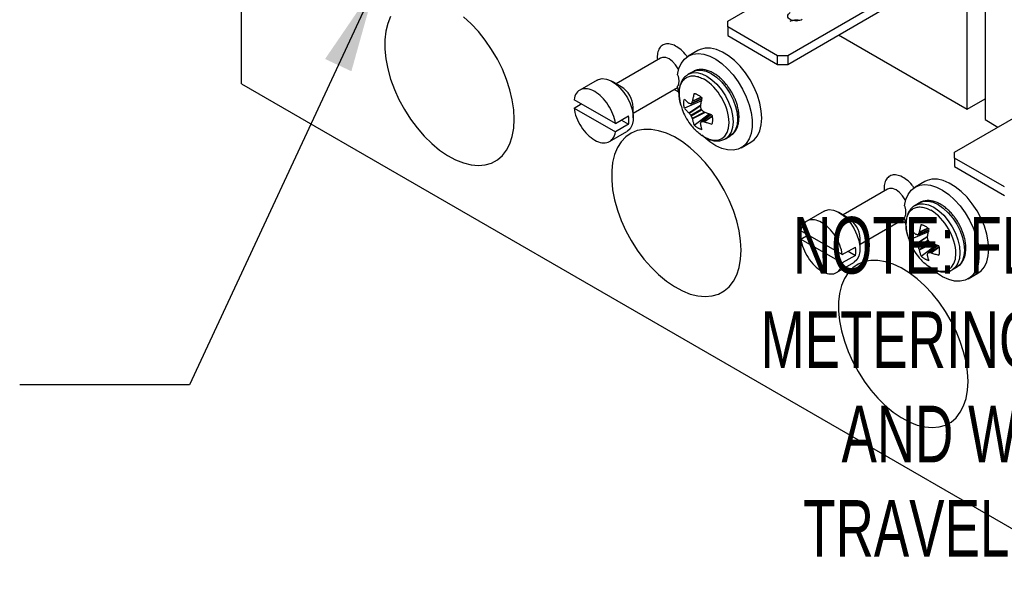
# Model space of a CAD drawing. Header units: inches. Extents: x 0.5 to 21.5, y 0.5 to 16.5.
# Tile 21 of 28: x 16.3 to 19.2, y 11.7 to 13.3. Entities that reach past the tile are written whole.
import ezdxf

# ---------------------------------------------------------------- set-up
doc = ezdxf.new("R2010")
doc.units = ezdxf.units.IN
doc.header["$LTSCALE"] = 2
doc.header["$MEASUREMENT"] = 0
doc.linetypes.add('SLD-Solid', pattern=[0])
doc.layers.add('TEXT', color=140, linetype='SLD-Solid', lineweight=25)
doc.styles.add('SLDTEXTSTYLE0', font='TXT', dxfattribs={"width": 0.7})
doc.dimstyles.new('SLDDIMSTYLE6', dxfattribs={"dimtxt": 0.18, "dimasz": 0.26, "dimexe": 0, "dimexo": 0.0625, "dimgap": 0, "dimtad": 0, "dimtih": 1, "dimtoh": 1, "dimdec": 0, "dimrnd": 1e-09, "dimzin": 0, "dimdsep": 46, "dimtxsty": 'Standard', "dimsah": 1, "dimcen": 0.09, "dimadec": 0, "dimazin": 0, "dimtfac": 0.26, "dimtdec": 0, "dimtofl": 0, "dimtmove": 0, "dimatfit": 3, "dimfxl": 0, "dimfrac": 2, "dimtolj": 1, "dimtzin": 0, "dimarcsym": 0})

msp = doc.modelspace()

# ---------------------------------------------------------------- linework, layer by layer
for p, q in [((16.909, 13.0842), (16.909, 14.309)), ((18.3408, 13.2689), (18.6497, 13.4472)), ((19.0987, 13.3905), (19.0987, 12.9789)), ((18.8265, 13.3451), (18.5176, 13.1668)), ((19.0457, 13.0096), (19.0457, 13.3599)), ((18.5176, 13.1415), (18.8265, 13.3198)), ((18.3408, 13.2516), (18.3408, 13.2689)), ((18.4876, 13.1668), (18.3408, 13.2516)), ((18.3408, 13.2516), (18.3408, 13.2263)), ((18.3408, 13.2263), (18.4876, 13.1415)), ((18.6673, 13.228), (19.0457, 13.0096)), ((18.253, 13.1823), (18.2247, 13.166)), ((18.5176, 13.1668), (18.4876, 13.1668)), ((18.4876, 13.1415), (18.4876, 13.1668)), ((18.5176, 13.1668), (18.5176, 13.1415)), ((18.1433, 13.1599), (18.0123, 13.0842)), ((18.133, 13.1615), (18.1338, 13.1544)), ((18.4876, 13.1415), (18.5176, 13.1415)), ((18.2378, 13.1198), (18.2245, 13.1122)), ((16.909, 13.0842), (20.1461, 11.2155)), ((17.9567, 13.0954), (17.9054, 13.0658)), ((18.0269, 13.0758), (18.0004, 13.0911)), ((18.0623, 12.9976), (18.1933, 13.0733)), ((18.1834, 13.0676), (18.1978, 13.0597)), ((18.1968, 13.0563), (18.1934, 13.0769)), ((19.009, 12.8831), (19.3179, 13.0614)), ((18.0101, 12.9671), (17.8882, 13.0375)), ((17.8882, 13.013), (17.9094, 13.0253)), ((18.264, 13.034), (18.2133, 13.0125)), ((18.2263, 12.9988), (18.2616, 13.022)), ((18.2327, 13.0257), (18.2649, 13.0396)), ((18.265, 13.04), (18.2334, 13.0264)), ((18.2632, 13.0443), (18.2364, 13.0318)), ((18.2625, 13.0448), (18.2368, 13.0329)), ((18.2634, 13.039), (18.264, 13.034)), ((19.0457, 13.0096), (19.0987, 13.0402)), ((17.8882, 13.013), (18.0101, 12.9426)), ((18.0623, 12.9839), (18.0623, 13.0146)), ((18.2271, 12.998), (18.2613, 13.0204)), ((18.2321, 12.9917), (18.2628, 13.0094)), ((18.2641, 13.0071), (18.2334, 12.9893)), ((18.2729, 13.0003), (18.2364, 12.9819)), ((18.2744, 12.9998), (18.2368, 12.9808)), ((18.2421, 12.9626), (18.286, 12.9958)), ((18.2913, 12.9938), (18.2632, 12.9729)), ((18.2641, 12.9731), (18.2918, 12.9937)), ((18.286, 12.9958), (18.2901, 12.9929)), ((18.0101, 12.9671), (18.049, 12.9896)), ((18.049, 12.9651), (18.0101, 12.9426)), ((18.0278, 12.9773), (18.049, 12.9651)), ((18.2703, 12.973), (18.2946, 12.99)), ((18.2714, 12.9728), (18.2947, 12.9891)), ((19.0987, 12.9789), (19.1368, 12.9569)), ((17.9929, 12.9143), (18.0442, 12.9439)), ((18.334, 12.9225), (18.3473, 12.9302)), ((18.3358, 12.9236), (18.334, 12.9225)), ((18.3807, 12.8958), (18.409, 12.9121)), ((19.009, 12.8658), (19.009, 12.8831)), ((19.1558, 12.7811), (19.009, 12.8658)), ((19.009, 12.8658), (19.009, 12.8405)), ((19.009, 12.8405), (19.1558, 12.7558)), ((18.9212, 12.7966), (18.8929, 12.7802)), ((18.8116, 12.7742), (18.6805, 12.6985)), ((18.8012, 12.7758), (18.802, 12.7687)), ((18.906, 12.7341), (18.8927, 12.7264)), ((18.6249, 12.7097), (18.5736, 12.6801)), ((18.6951, 12.69), (18.6686, 12.7053)), ((18.7305, 12.6119), (18.8616, 12.6876)), ((18.8516, 12.6818), (18.8661, 12.674)), ((18.865, 12.6705), (18.8616, 12.6911)), ((18.6783, 12.5814), (18.5564, 12.6517)), ((18.9322, 12.6483), (18.8815, 12.6267)), ((18.901, 12.6399), (18.9331, 12.6538)), ((18.9332, 12.6543), (18.9016, 12.6406)), ((18.9314, 12.6585), (18.9046, 12.646)), ((18.9307, 12.6591), (18.905, 12.6471)), ((18.9317, 12.6532), (18.9322, 12.6483)), ((18.5564, 12.6273), (18.5776, 12.6395)), ((18.5564, 12.6273), (18.6783, 12.5569)), ((18.7305, 12.5982), (18.7305, 12.6288)), ((18.8946, 12.6131), (18.9298, 12.6362)), ((18.8953, 12.6122), (18.9295, 12.6347)), ((18.9003, 12.6059), (18.931, 12.6236)), ((18.9323, 12.6213), (18.9016, 12.6036)), ((18.6783, 12.5814), (18.7172, 12.6038)), ((18.696, 12.5916), (18.7172, 12.5793)), ((18.9412, 12.6145), (18.9046, 12.5962)), ((18.9427, 12.614), (18.905, 12.595)), ((18.9103, 12.5769), (18.9543, 12.61)), ((18.9596, 12.6081), (18.9314, 12.5872)), ((18.9324, 12.5874), (18.96, 12.6079)), ((18.9385, 12.5873), (18.9628, 12.6042)), ((18.9396, 12.587), (18.9629, 12.6033)), ((18.9543, 12.61), (18.9583, 12.6071)), ((18.6611, 12.5285), (18.7124, 12.5581)), ((18.7172, 12.5793), (18.6783, 12.5569)), ((19.0022, 12.5368), (19.0155, 12.5444)), ((19.004, 12.5379), (19.0022, 12.5368)), ((19.0489, 12.51), (19.0772, 12.5264))]:
    msp.add_line(p, q)
at = {"flags": 128}
for points in [[(17.348, 13.2822), (17.3395, 13.2618), (17.3338, 13.2388), (17.3309, 13.2135), (17.3309, 13.1864), (17.3338, 13.1578), (17.3395, 13.1282), (17.348, 13.098), (17.3591, 13.0677), (17.3727, 13.0377), (17.3885, 13.0085), (17.4063, 12.9805), (17.4259, 12.9543), (17.447, 12.93), (17.4691, 12.9082), (17.4921, 12.8892), (17.5155, 12.8731), (17.5389, 12.8604), (17.5622, 12.8512), (17.5848, 12.8456), (17.6064, 12.8436), (17.6267, 12.8455), (17.6455, 12.851), (17.6624, 12.8601), (17.6771, 12.8728), (17.6895, 12.8887), (17.6993, 12.9077), (17.7064, 12.9294), (17.7107, 12.9536), (17.7122, 12.9798)], [(17.7122, 12.9798), (17.7107, 13.0078), (17.7064, 13.0369), (17.6993, 13.0669), (17.6895, 13.0972), (17.6771, 13.1274), (17.6624, 13.157), (17.6455, 13.1857), (17.6267, 13.2128), (17.6064, 13.2382), (17.5848, 13.2612), (17.5622, 13.2817)], [(18.1934, 13.1111), (18.1972, 13.1291), (18.2038, 13.1445), (18.2131, 13.1569), (18.2246, 13.166), (18.2383, 13.1715), (18.2536, 13.1733), (18.2703, 13.1714), (18.2877, 13.1657), (18.3056, 13.1565), (18.3234, 13.144), (18.3407, 13.1285), (18.357, 13.1105), (18.3718, 13.0903), (18.3848, 13.0686), (18.3956, 13.0459), (18.404, 13.0227), (18.4097, 12.9998), (18.4126, 12.9778), (18.4126, 12.9571), (18.4097, 12.9383), (18.404, 12.922), (18.3956, 12.9086), (18.3848, 12.8984), (18.3718, 12.8917), (18.357, 12.8887), (18.3407, 12.8894), (18.3234, 12.8938), (18.3056, 12.9019), (18.2877, 12.9133), (18.2703, 12.9279), (18.2648, 12.9331)], [(18.409, 12.9121), (18.4188, 12.9195), (18.4284, 12.9313), (18.4355, 12.9462), (18.4398, 12.9638), (18.4413, 12.9835), (18.4398, 13.005), (18.4355, 13.0275), (18.4284, 13.0506), (18.4188, 13.0736), (18.4069, 13.0958), (18.3929, 13.1168), (18.3774, 13.136), (18.3606, 13.1529), (18.343, 13.1669), (18.3251, 13.1778), (18.3074, 13.1853), (18.2902, 13.1891), (18.2742, 13.1892), (18.2597, 13.1856), (18.253, 13.1823)], [(18.1962, 13.1256), (18.195, 13.1281), (18.1874, 13.14), (18.1782, 13.1501), (18.1683, 13.1575), (18.1583, 13.1615), (18.1492, 13.162), (18.1433, 13.1599)], [(18.2243, 13.1121), (18.2245, 13.1122), (18.2363, 13.1165), (18.2496, 13.1171), (18.2642, 13.1138), (18.2793, 13.1068), (18.2944, 13.0963), (18.3089, 13.0829), (18.3223, 13.0669), (18.334, 13.049), (18.3436, 13.0299), (18.3508, 13.0103), (18.3552, 12.991), (18.3567, 12.9727), (18.3552, 12.9561), (18.3508, 12.9419), (18.3436, 12.9305), (18.3358, 12.9236)], [(18.2378, 13.1198), (18.2378, 13.1198), (18.2495, 13.1242), (18.2629, 13.1247), (18.2774, 13.1214), (18.2925, 13.1144)], [(18.2925, 13.1144), (18.3076, 13.104), (18.3221, 13.0905), (18.3355, 13.0745), (18.3473, 13.0566), (18.3569, 13.0375), (18.364, 13.0179), (18.3685, 12.9986), (18.3699, 12.9803), (18.3685, 12.9637), (18.364, 12.9495), (18.3569, 12.9382), (18.3473, 12.9302), (18.3473, 12.9302)], [(17.9567, 13.0954), (17.9603, 13.0972), (17.9714, 13.0995), (17.9839, 13.0981), (17.9971, 13.0929), (18.0104, 13.0844), (18.0233, 13.0728), (18.0351, 13.0588), (18.0453, 13.0429), (18.0534, 13.0259), (18.059, 13.0086), (18.0619, 12.9919), (18.0619, 12.9764), (18.059, 12.963), (18.0534, 12.9522), (18.0453, 12.9446), (18.0442, 12.9439)], [(18.3804, 12.5941), (18.3789, 12.622), (18.3746, 12.6512), (18.3675, 12.6811), (18.3577, 12.7114), (18.3453, 12.7417), (18.3306, 12.7713), (18.3137, 12.7999), (18.295, 12.8271), (18.2746, 12.8524), (18.253, 12.8755), (18.2304, 12.8959), (18.2072, 12.9135), (18.1837, 12.9279), (18.1603, 12.9389), (18.1373, 12.9463), (18.1152, 12.9501), (18.0941, 12.9502), (18.0746, 12.9465), (18.0567, 12.9391), (18.0409, 12.9282), (18.0273, 12.9139), (18.0162, 12.8964), (18.0077, 12.876), (18.002, 12.853), (17.9991, 12.8278), (17.9991, 12.8006), (18.002, 12.772), (18.0077, 12.7424), (18.0162, 12.7122), (18.0273, 12.6819), (18.0409, 12.6519), (18.0567, 12.6227), (18.0746, 12.5948), (18.0941, 12.5685), (18.1152, 12.5443), (18.1373, 12.5225), (18.1603, 12.5034), (18.1837, 12.4874), (18.2072, 12.4747), (18.2304, 12.4654), (18.253, 12.4598), (18.2746, 12.4579), (18.295, 12.4597), (18.3137, 12.4652), (18.3306, 12.4744), (18.3453, 12.487), (18.3577, 12.503), (18.3675, 12.5219), (18.3746, 12.5437), (18.3789, 12.5678), (18.3804, 12.5941)], [(19.0772, 12.5264), (19.087, 12.5337), (19.0967, 12.5456), (19.1037, 12.5605), (19.108, 12.578), (19.1095, 12.5978), (19.108, 12.6192), (19.1037, 12.6418), (19.0967, 12.6648), (19.087, 12.6878), (19.0751, 12.7101), (19.0611, 12.7311), (19.0456, 12.7503), (19.0288, 12.7671), (19.0112, 12.7812), (18.9933, 12.7921), (18.9756, 12.7995), (18.9585, 12.8034), (18.9424, 12.8034), (18.9279, 12.7998), (18.9212, 12.7966)], [(18.8644, 12.7399), (18.8632, 12.7423), (18.8556, 12.7543), (18.8464, 12.7644), (18.8365, 12.7717), (18.8265, 12.7758), (18.8174, 12.7762), (18.8116, 12.7742)], [(18.8616, 12.7253), (18.8654, 12.7433), (18.872, 12.7587), (18.8813, 12.7711), (18.8929, 12.7802), (18.9065, 12.7857), (18.9218, 12.7875), (18.9385, 12.7856), (18.956, 12.78), (18.9738, 12.7708), (18.9917, 12.7583), (19.0089, 12.7428), (19.0252, 12.7247), (19.04, 12.7046), (19.053, 12.6828), (19.0638, 12.6601), (19.0722, 12.637), (19.078, 12.6141), (19.0809, 12.592), (19.0809, 12.5713), (19.078, 12.5526), (19.0722, 12.5363), (19.0638, 12.5229), (19.053, 12.5127), (19.04, 12.5059), (19.0252, 12.5029), (19.0089, 12.5036), (18.9917, 12.508), (18.9738, 12.5161), (18.956, 12.5276), (18.9385, 12.5421), (18.933, 12.5474)], [(18.8925, 12.7263), (18.8927, 12.7264), (18.9045, 12.7308), (18.9179, 12.7313), (18.9324, 12.728), (18.9475, 12.721), (18.9626, 12.7106), (18.9771, 12.6971), (18.9905, 12.6811), (19.0022, 12.6632), (19.0119, 12.6441), (19.019, 12.6245), (19.0234, 12.6052), (19.0249, 12.5869), (19.0234, 12.5703), (19.019, 12.5561), (19.0119, 12.5448), (19.004, 12.5379)], [(18.906, 12.7341), (18.906, 12.7341), (18.9177, 12.7384), (18.9311, 12.739), (18.9456, 12.7357), (18.9607, 12.7287)], [(18.6249, 12.7097), (18.6286, 12.7115), (18.6396, 12.7138), (18.6521, 12.7123), (18.6653, 12.7072), (18.6786, 12.6986), (18.6915, 12.6871), (18.7033, 12.673), (18.7135, 12.6571), (18.7216, 12.6401), (18.7273, 12.6229), (18.7301, 12.6061), (18.7301, 12.5907), (18.7273, 12.5772), (18.7216, 12.5665), (18.7135, 12.5588), (18.7124, 12.5581)], [(18.9607, 12.7287), (18.9758, 12.7182), (18.9904, 12.7048), (19.0037, 12.6888), (19.0155, 12.6709), (19.0251, 12.6518), (19.0323, 12.6322), (19.0367, 12.6129), (19.0382, 12.5946), (19.0367, 12.578), (19.0323, 12.5637), (19.0251, 12.5524), (19.0155, 12.5444), (19.0155, 12.5444)], [(19.0486, 12.2083), (19.0471, 12.2363), (19.0428, 12.2654), (19.0357, 12.2954), (19.0259, 12.3257), (19.0135, 12.3559), (18.9988, 12.3855), (18.9819, 12.4142), (18.9632, 12.4413), (18.9428, 12.4667), (18.9212, 12.4897), (18.8986, 12.5102), (18.8754, 12.5278), (18.8519, 12.5421), (18.8285, 12.5531), (18.8056, 12.5606), (18.7834, 12.5644), (18.7624, 12.5644), (18.7428, 12.5607), (18.7249, 12.5534), (18.7091, 12.5425), (18.6955, 12.5282), (18.6844, 12.5107), (18.6759, 12.4903), (18.6702, 12.4673), (18.6673, 12.442), (18.6673, 12.4149), (18.6702, 12.3863), (18.6759, 12.3567), (18.6844, 12.3265), (18.6955, 12.2962), (18.7091, 12.2662), (18.7249, 12.237), (18.7428, 12.209), (18.7624, 12.1827), (18.7834, 12.1585), (18.8056, 12.1367), (18.8285, 12.1176), (18.8519, 12.1016), (18.8754, 12.0889), (18.8986, 12.0797), (18.9212, 12.0741), (18.9428, 12.0721), (18.9632, 12.074), (18.9819, 12.0795), (18.9988, 12.0886), (19.0135, 12.1013), (19.0259, 12.1172), (19.0357, 12.1362), (19.0428, 12.1579), (19.0471, 12.1821), (19.0486, 12.2083)]]:
    msp.add_lwpolyline(points, dxfattribs=at)
for centre in [(17.9869, 13.0119), (18.6552, 12.6261)]:
    msp.add_arc(centre, 0.0754, 2.0268, 57.9678)
for points, knots in [([(18.5606, 13.2733), (18.556, 13.2706), (18.5494, 13.2691), (18.5364, 13.2691), (18.5299, 13.2706), (18.5206, 13.276), (18.5179, 13.2797), (18.5179, 13.2873), (18.5206, 13.291), (18.5252, 13.2937)], [0, 0, 0, 0, 0.25, 0.25, 0.5, 0.5, 0.75, 0.75, 1, 1, 1, 1]), ([(18.5252, 13.2684), (18.5278, 13.2696), (18.533, 13.272), (18.5428, 13.2729), (18.5504, 13.2724), (18.5537, 13.2711), (18.5542, 13.2708)], [0, 0, 0, 0, 0.3108999, 0.6217998, 0.9326998, 1, 1, 1, 1]), ([(18.2217, 13.1632), (18.2197, 13.1662), (18.2132, 13.1757), (18.1996, 13.1881), (18.183, 13.1985), (18.167, 13.2027), (18.1528, 13.201), (18.1417, 13.193), (18.1343, 13.1796), (18.1334, 13.1675), (18.133, 13.1615)], [0, 0, 0, 0, 0.062297, 0.19872, 0.335143, 0.465813, 0.596483, 0.732907, 0.86933, 1, 1, 1, 1]), ([(18.1439, 13.1603), (18.1439, 13.1603), (18.144, 13.1605), (18.1436, 13.1602), (18.1433, 13.1599)], [0, 0, 0, 0, 0.18841, 1, 1, 1, 1]), ([(18.1934, 13.1111), (18.1938, 13.1098), (18.1946, 13.1071), (18.1955, 13.1032), (18.1961, 13.0994), (18.1966, 13.0957), (18.1966, 13.0933), (18.1966, 13.0921)], [0, 0, 0, 0, 0.2015145, 0.400759, 0.599241, 0.7984855, 1, 1, 1, 1]), ([(18.2244, 13.1118), (18.2215, 13.11), (18.2152, 13.106), (18.2077, 13.0967), (18.2019, 13.085), (18.1985, 13.0717), (18.1973, 13.0575), (18.1982, 13.0431), (18.2001, 13.0312), (18.2021, 13.0242), (18.2028, 13.0218)], [0, 0, 0, 0, 0.113346, 0.253089, 0.395636, 0.538702, 0.678837, 0.813206, 0.938044, 1, 1, 1, 1]), ([(18.2029, 13.0214), (18.2015, 13.0269), (18.1985, 13.0386), (18.1973, 13.0554), (18.1987, 13.0712), (18.2029, 13.0848), (18.2097, 13.0956), (18.2189, 13.1033), (18.2301, 13.1074), (18.2429, 13.1079), (18.2568, 13.1049), (18.2664, 13.1), (18.2712, 13.0976)], [0, 0, 0, 0, 0.090288, 0.191367, 0.292446, 0.393525, 0.494605, 0.595684, 0.696763, 0.797842, 0.898921, 1, 1, 1, 1]), ([(18.3525, 13.0597), (18.349, 13.0653), (18.3441, 13.0733), (18.3357, 13.084), (18.3282, 13.0926), (18.3188, 13.1016), (18.3086, 13.1097), (18.2976, 13.1166), (18.2862, 13.1219), (18.2744, 13.1254), (18.2625, 13.1267), (18.2509, 13.1253), (18.242, 13.1227), (18.2379, 13.1196), (18.2369, 13.1189)], [0, 0, 0, 0, 0.118373, 0.166426, 0.24548, 0.32643, 0.41226, 0.50081, 0.591467, 0.683739, 0.777363, 0.872594, 0.970928, 1, 1, 1, 1]), ([(18.1966, 13.0921), (18.1966, 13.0909), (18.1966, 13.0886), (18.1961, 13.0854), (18.1955, 13.0823), (18.1946, 13.0794), (18.1938, 13.0778), (18.1934, 13.0769)], [0, 0, 0, 0, 0.201514, 0.400759, 0.599241, 0.798486, 1, 1, 1, 1]), ([(18.2712, 12.9279), (18.3118, 12.9045), (18.3447, 12.9235), (18.3447, 13.0171), (18.3118, 13.0741), (18.2712, 13.0976)], [0, 0, 0, 0, 0.5, 0.5, 1, 1, 1, 1]), ([(18.0101, 12.9671), (18.0089, 12.976), (18.0064, 12.9854), (17.9992, 13.004), (17.9945, 13.0132), (17.9834, 13.0303), (17.9771, 13.0382), (17.9636, 13.0517), (17.9563, 13.0573), (17.9419, 13.0657), (17.9347, 13.0684), (17.9212, 13.0705), (17.9148, 13.0699), (17.9038, 13.0656), (17.8991, 13.0618), (17.8919, 13.0515), (17.8894, 13.045), (17.8882, 13.0375)], [0, 0, 0, 0, 0.125, 0.125, 0.25, 0.25, 0.375, 0.375, 0.5, 0.5, 0.625, 0.625, 0.75, 0.75, 0.875, 0.875, 1, 1, 1, 1]), ([(18.2421, 13.0562), (18.2415, 13.0542), (18.2404, 13.0503), (18.239, 13.0444), (18.2378, 13.0386), (18.2371, 13.0348), (18.2368, 13.0329)], [0, 0, 0, 0, 0.250188, 0.5, 0.749812, 1, 1, 1, 1]), ([(18.2421, 13.0562), (18.243, 13.0559), (18.2449, 13.0554), (18.2478, 13.0543), (18.2508, 13.053), (18.2528, 13.0519), (18.2538, 13.0513)], [0, 0, 0, 0, 0.250975, 0.500258, 0.749408, 1, 1, 1, 1]), ([(18.2538, 13.0513), (18.2548, 13.0507), (18.2567, 13.0495), (18.2597, 13.0475), (18.2626, 13.0452), (18.2645, 13.0435), (18.2655, 13.0426)], [0, 0, 0, 0, 0.2505924, 0.4997418, 0.7490248, 1, 1, 1, 1]), ([(18.3486, 12.9314), (18.351, 12.9329), (18.3569, 12.9367), (18.364, 12.9457), (18.3699, 12.9574), (18.3733, 12.9707), (18.3745, 12.9849), (18.3737, 12.9992), (18.3712, 13.0132), (18.3678, 13.0257), (18.3636, 13.0372), (18.3588, 13.0483), (18.3547, 13.0558), (18.3525, 13.0597)], [0, 0, 0, 0, 0.072951, 0.1775989, 0.2843468, 0.3914836, 0.4964251, 0.5970493, 0.6905353, 0.7781678, 0.8446132, 0.9196278, 1, 1, 1, 1]), ([(18.2031, 13.0215), (18.2048, 13.0156), (18.2088, 13.0017), (18.2194, 12.9812), (18.2317, 12.9627), (18.2412, 12.953), (18.2447, 12.9494)], [0, 0, 0, 0, 0.2159892, 0.5158917, 0.8199462, 1, 1, 1, 1]), ([(18.2133, 13.0125), (18.213, 13.0137), (18.2125, 13.0162), (18.212, 13.0199), (18.2117, 13.0235), (18.2115, 13.0281), (18.2119, 13.0337), (18.2128, 13.0376), (18.2133, 13.0395)], [0, 0, 0, 0, 0.124935, 0.249576, 0.374466, 0.500155, 0.750553, 1, 1, 1, 1]), ([(18.2263, 13.0268), (18.2251, 13.0279), (18.2227, 13.0299), (18.2193, 13.0331), (18.2162, 13.0363), (18.2142, 13.0384), (18.2133, 13.0395)], [0, 0, 0, 0, 0.250188, 0.5, 0.749812, 1, 1, 1, 1]), ([(18.261, 13.0188), (18.2613, 13.0208), (18.2619, 13.0247), (18.2629, 13.0306), (18.2641, 13.0366), (18.265, 13.0406), (18.2655, 13.0426)], [0, 0, 0, 0, 0.250188, 0.5, 0.749812, 1, 1, 1, 1]), ([(17.8882, 13.013), (17.8894, 13.0041), (17.8919, 12.9947), (17.8991, 12.9761), (17.9038, 12.9669), (17.9148, 12.9498), (17.9212, 12.9419), (17.9347, 12.9284), (17.9419, 12.9228), (17.9563, 12.9145), (17.9636, 12.9118), (17.9771, 12.9096), (17.9834, 12.9102), (17.9945, 12.9146), (17.9992, 12.9183), (18.0064, 12.9286), (18.0089, 12.9351), (18.0101, 12.9426)], [0, 0, 0, 0, 0.125, 0.125, 0.25, 0.25, 0.375, 0.375, 0.5, 0.5, 0.625, 0.625, 0.75, 0.75, 0.875, 0.875, 1, 1, 1, 1]), ([(18.2133, 13.0125), (18.2142, 13.0113), (18.2162, 13.0089), (18.2193, 13.0055), (18.2227, 13.0021), (18.2251, 12.9999), (18.2263, 12.9988)], [0, 0, 0, 0, 0.250188, 0.5, 0.749812, 1, 1, 1, 1]), ([(18.2943, 12.9928), (18.2923, 12.9934), (18.2883, 12.9946), (18.2826, 12.9966), (18.2769, 12.9986), (18.2733, 13.0001), (18.2714, 13.0008)], [0, 0, 0, 0, 0.250188, 0.5, 0.749812, 1, 1, 1, 1]), ([(18.2943, 12.9928), (18.2945, 12.9915), (18.295, 12.989), (18.2955, 12.9854), (18.2959, 12.9818), (18.2959, 12.9795), (18.2959, 12.9783)], [0, 0, 0, 0, 0.249811, 0.499022, 0.748719, 1, 1, 1, 1]), ([(18.2368, 12.9808), (18.2371, 12.9792), (18.2378, 12.976), (18.239, 12.9714), (18.2404, 12.9669), (18.2415, 12.9641), (18.2421, 12.9626)], [0, 0, 0, 0, 0.250188, 0.5, 0.749812, 1, 1, 1, 1]), ([(18.2655, 12.9491), (18.265, 12.9505), (18.2641, 12.9533), (18.2629, 12.9576), (18.2619, 12.9621), (18.2613, 12.9652), (18.261, 12.9668)], [0, 0, 0, 0, 0.250188, 0.5, 0.749812, 1, 1, 1, 1]), ([(18.2714, 12.9728), (18.2733, 12.9721), (18.2769, 12.9708), (18.2826, 12.969), (18.2883, 12.9673), (18.2923, 12.9662), (18.2943, 12.9657)], [0, 0, 0, 0, 0.2501883, 0.5, 0.7498117, 1, 1, 1, 1]), ([(18.2959, 12.9783), (18.2959, 12.9772), (18.2959, 12.9749), (18.2955, 12.9717), (18.295, 12.9686), (18.2945, 12.9667), (18.2943, 12.9657)], [0, 0, 0, 0, 0.251281, 0.500978, 0.750189, 1, 1, 1, 1]), ([(18.2538, 12.954), (18.2528, 12.9546), (18.2508, 12.9557), (18.2478, 12.9578), (18.2449, 12.9601), (18.243, 12.9618), (18.2421, 12.9626)], [0, 0, 0, 0, 0.250592, 0.499742, 0.749025, 1, 1, 1, 1]), ([(18.2712, 12.9279), (18.2664, 12.9309), (18.2572, 12.9367), (18.2486, 12.9452), (18.2445, 12.9492)], [0, 0, 0, 0, 0.527731, 1, 1, 1, 1]), ([(18.2655, 12.9491), (18.2645, 12.9494), (18.2626, 12.9499), (18.2597, 12.951), (18.2567, 12.9523), (18.2548, 12.9534), (18.2538, 12.954)], [0, 0, 0, 0, 0.2509752, 0.5002582, 0.7494076, 1, 1, 1, 1]), ([(18.2749, 12.9257), (18.2785, 12.9238), (18.2822, 12.9217), (18.286, 12.9207), (18.2863, 12.9206)], [0, 0, 0, 0, 0.935991, 1, 1, 1, 1]), ([(18.2863, 12.9206), (18.2899, 12.9194), (18.2976, 12.9169), (18.3092, 12.9157), (18.3209, 12.917), (18.3302, 12.9199), (18.3347, 12.9233), (18.3361, 12.9243)], [0, 0, 0, 0, 0.208454, 0.434012, 0.663441, 0.900345, 1, 1, 1, 1]), ([(18.8899, 12.7775), (18.8879, 12.7805), (18.8814, 12.79), (18.8678, 12.8024), (18.8512, 12.8128), (18.8352, 12.817), (18.821, 12.8152), (18.8099, 12.8072), (18.8026, 12.7939), (18.8016, 12.7817), (18.8012, 12.7758)], [0, 0, 0, 0, 0.062297, 0.19872, 0.335143, 0.465813, 0.596483, 0.732907, 0.86933, 1, 1, 1, 1]), ([(18.8121, 12.7745), (18.8121, 12.7745), (18.8123, 12.7747), (18.8119, 12.7744), (18.8115, 12.7742)], [0, 0, 0, 0, 0.18841, 1, 1, 1, 1]), ([(19.0208, 12.6739), (19.0172, 12.6796), (19.0123, 12.6875), (19.0039, 12.6983), (18.9964, 12.7068), (18.987, 12.7158), (18.9768, 12.724), (18.9658, 12.7309), (18.9544, 12.7362), (18.9427, 12.7396), (18.9308, 12.7409), (18.9191, 12.7395), (18.9102, 12.737), (18.9061, 12.7339), (18.9052, 12.7332)], [0, 0, 0, 0, 0.118373, 0.166426, 0.24548, 0.32643, 0.41226, 0.50081, 0.591467, 0.683739, 0.777363, 0.872594, 0.970928, 1, 1, 1, 1]), ([(18.8616, 12.7253), (18.862, 12.724), (18.8628, 12.7214), (18.8637, 12.7175), (18.8644, 12.7137), (18.8648, 12.7099), (18.8648, 12.7076), (18.8648, 12.7064)], [0, 0, 0, 0, 0.201514, 0.400759, 0.599241, 0.798486, 1, 1, 1, 1]), ([(18.8648, 12.7064), (18.8648, 12.7052), (18.8648, 12.7029), (18.8644, 12.6996), (18.8637, 12.6965), (18.8628, 12.6937), (18.862, 12.692), (18.8616, 12.6911)], [0, 0, 0, 0, 0.201514, 0.400759, 0.599241, 0.798486, 1, 1, 1, 1]), ([(18.8926, 12.726), (18.8898, 12.7242), (18.8834, 12.7203), (18.876, 12.7109), (18.8701, 12.6992), (18.8667, 12.6859), (18.8655, 12.6718), (18.8664, 12.6574), (18.8683, 12.6455), (18.8703, 12.6384), (18.871, 12.6361)], [0, 0, 0, 0, 0.113346, 0.253089, 0.395636, 0.538702, 0.678837, 0.813206, 0.938044, 1, 1, 1, 1]), ([(18.8711, 12.6356), (18.8697, 12.6411), (18.8667, 12.6528), (18.8655, 12.6696), (18.8669, 12.6855), (18.8711, 12.6991), (18.8779, 12.7099), (18.8871, 12.7175), (18.8983, 12.7217), (18.9111, 12.7221), (18.925, 12.7192), (18.9346, 12.7143), (18.9394, 12.7118)], [0, 0, 0, 0, 0.090288, 0.191367, 0.292446, 0.393525, 0.494605, 0.595684, 0.696763, 0.797842, 0.898921, 1, 1, 1, 1]), ([(18.9394, 12.5421), (18.98, 12.5187), (19.0129, 12.5377), (19.0129, 12.6314), (18.98, 12.6884), (18.9394, 12.7118)], [0, 0, 0, 0, 0.5, 0.5, 1, 1, 1, 1]), ([(18.6783, 12.5814), (18.6771, 12.5903), (18.6746, 12.5997), (18.6674, 12.6183), (18.6627, 12.6275), (18.6517, 12.6445), (18.6453, 12.6524), (18.6318, 12.666), (18.6246, 12.6716), (18.6101, 12.6799), (18.6029, 12.6826), (18.5894, 12.6847), (18.583, 12.6842), (18.572, 12.6798), (18.5673, 12.676), (18.5601, 12.6657), (18.5576, 12.6592), (18.5564, 12.6517)], [0, 0, 0, 0, 0.125, 0.125, 0.25, 0.25, 0.375, 0.375, 0.5, 0.5, 0.625, 0.625, 0.75, 0.75, 0.875, 0.875, 1, 1, 1, 1]), ([(19.0168, 12.5456), (19.0192, 12.5472), (19.0251, 12.5509), (19.0322, 12.56), (19.0381, 12.5716), (19.0415, 12.5849), (19.0427, 12.5991), (19.0419, 12.6135), (19.0394, 12.6275), (19.036, 12.64), (19.0318, 12.6515), (19.027, 12.6626), (19.0229, 12.67), (19.0208, 12.6739)], [0, 0, 0, 0, 0.072951, 0.177599, 0.284347, 0.391484, 0.496425, 0.597049, 0.690535, 0.778168, 0.844613, 0.919628, 1, 1, 1, 1]), ([(18.8815, 12.6267), (18.8812, 12.628), (18.8807, 12.6305), (18.8802, 12.6342), (18.8799, 12.6377), (18.8798, 12.6424), (18.8801, 12.6479), (18.881, 12.6518), (18.8815, 12.6538)], [0, 0, 0, 0, 0.124935, 0.249576, 0.374466, 0.500155, 0.750553, 1, 1, 1, 1]), ([(18.8946, 12.6411), (18.8933, 12.6421), (18.8909, 12.6442), (18.8875, 12.6473), (18.8844, 12.6505), (18.8825, 12.6527), (18.8815, 12.6538)], [0, 0, 0, 0, 0.250188, 0.5, 0.749812, 1, 1, 1, 1]), ([(18.9103, 12.6704), (18.9097, 12.6684), (18.9086, 12.6645), (18.9072, 12.6587), (18.906, 12.6529), (18.9053, 12.649), (18.905, 12.6471)], [0, 0, 0, 0, 0.250188, 0.5, 0.749812, 1, 1, 1, 1]), ([(18.9103, 12.6704), (18.9112, 12.6701), (18.9131, 12.6696), (18.9161, 12.6685), (18.919, 12.6672), (18.921, 12.6661), (18.922, 12.6656)], [0, 0, 0, 0, 0.2509752, 0.5002582, 0.7494076, 1, 1, 1, 1]), ([(18.922, 12.6656), (18.923, 12.665), (18.9249, 12.6638), (18.9279, 12.6617), (18.9308, 12.6594), (18.9327, 12.6577), (18.9337, 12.6569)], [0, 0, 0, 0, 0.250592, 0.499742, 0.749025, 1, 1, 1, 1]), ([(18.9292, 12.6331), (18.9295, 12.635), (18.9301, 12.6389), (18.9311, 12.6449), (18.9323, 12.6508), (18.9332, 12.6549), (18.9337, 12.6569)], [0, 0, 0, 0, 0.250188, 0.5, 0.749812, 1, 1, 1, 1]), ([(18.5564, 12.6273), (18.5576, 12.6183), (18.5601, 12.6089), (18.5673, 12.5904), (18.572, 12.5812), (18.583, 12.5641), (18.5894, 12.5562), (18.6029, 12.5427), (18.6101, 12.537), (18.6246, 12.5287), (18.6318, 12.526), (18.6453, 12.5239), (18.6517, 12.5245), (18.6627, 12.5288), (18.6674, 12.5326), (18.6746, 12.5429), (18.6771, 12.5494), (18.6783, 12.5569)], [0, 0, 0, 0, 0.125, 0.125, 0.25, 0.25, 0.375, 0.375, 0.5, 0.5, 0.625, 0.625, 0.75, 0.75, 0.875, 0.875, 1, 1, 1, 1]), ([(18.8713, 12.6357), (18.873, 12.6299), (18.8771, 12.6159), (18.8877, 12.5954), (18.8999, 12.577), (18.9094, 12.5672), (18.9129, 12.5636)], [0, 0, 0, 0, 0.215989, 0.515892, 0.819946, 1, 1, 1, 1]), ([(18.8815, 12.6267), (18.8825, 12.6255), (18.8844, 12.6232), (18.8875, 12.6197), (18.8909, 12.6163), (18.8933, 12.6142), (18.8946, 12.6131)], [0, 0, 0, 0, 0.2501883, 0.5, 0.7498117, 1, 1, 1, 1]), ([(18.9625, 12.607), (18.9605, 12.6076), (18.9565, 12.6088), (18.9508, 12.6108), (18.9451, 12.6129), (18.9415, 12.6143), (18.9396, 12.6151)], [0, 0, 0, 0, 0.250188, 0.5, 0.749812, 1, 1, 1, 1]), ([(18.905, 12.595), (18.9053, 12.5934), (18.906, 12.5903), (18.9072, 12.5857), (18.9086, 12.5812), (18.9097, 12.5783), (18.9103, 12.5769)], [0, 0, 0, 0, 0.250188, 0.5, 0.749812, 1, 1, 1, 1]), ([(18.9396, 12.587), (18.9415, 12.5864), (18.9451, 12.585), (18.9508, 12.5832), (18.9565, 12.5815), (18.9605, 12.5805), (18.9625, 12.58)], [0, 0, 0, 0, 0.2501883, 0.5, 0.7498117, 1, 1, 1, 1]), ([(18.9625, 12.607), (18.9627, 12.6058), (18.9632, 12.6033), (18.9637, 12.5996), (18.9641, 12.596), (18.9641, 12.5937), (18.9641, 12.5926)], [0, 0, 0, 0, 0.249811, 0.499022, 0.748719, 1, 1, 1, 1]), ([(18.9641, 12.5926), (18.9641, 12.5914), (18.9641, 12.5892), (18.9637, 12.5859), (18.9632, 12.5829), (18.9627, 12.5809), (18.9625, 12.58)], [0, 0, 0, 0, 0.251281, 0.500978, 0.750189, 1, 1, 1, 1]), ([(18.922, 12.5682), (18.921, 12.5688), (18.919, 12.57), (18.9161, 12.5721), (18.9131, 12.5743), (18.9112, 12.576), (18.9103, 12.5769)], [0, 0, 0, 0, 0.250592, 0.499742, 0.749025, 1, 1, 1, 1]), ([(18.9394, 12.5421), (18.9346, 12.5452), (18.9255, 12.5509), (18.9168, 12.5594), (18.9128, 12.5635)], [0, 0, 0, 0, 0.527731, 1, 1, 1, 1]), ([(18.9337, 12.5634), (18.9327, 12.5636), (18.9308, 12.5641), (18.9279, 12.5652), (18.9249, 12.5666), (18.923, 12.5677), (18.922, 12.5682)], [0, 0, 0, 0, 0.250975, 0.500258, 0.749408, 1, 1, 1, 1]), ([(18.9337, 12.5634), (18.9332, 12.5647), (18.9323, 12.5675), (18.9311, 12.5719), (18.9301, 12.5763), (18.9295, 12.5795), (18.9292, 12.581)], [0, 0, 0, 0, 0.250188, 0.5, 0.749812, 1, 1, 1, 1]), ([(18.9432, 12.54), (18.9467, 12.538), (18.9504, 12.536), (18.9543, 12.5349), (18.9545, 12.5348)], [0, 0, 0, 0, 0.935991, 1, 1, 1, 1]), ([(18.9545, 12.5348), (18.9582, 12.5336), (18.9658, 12.5311), (18.9774, 12.53), (18.9892, 12.5313), (18.9984, 12.5341), (19.0029, 12.5375), (19.0043, 12.5385)], [0, 0, 0, 0, 0.208454, 0.434012, 0.663441, 0.900345, 1, 1, 1, 1])]:
    msp.add_open_spline(points, degree=3, knots=knots)
for points in [[(18.2271, 13.0264), (18.2269, 13.0265), (18.2266, 13.0266), (18.2263, 13.0268)], [(18.2321, 13.0256), (18.2312, 13.0257), (18.2295, 13.026), (18.2279, 13.0263), (18.2271, 13.0264)], [(18.2321, 13.0256), (18.2326, 13.0255), (18.2331, 13.0258), (18.2334, 13.0264)], [(18.2364, 13.0318), (18.2359, 13.0309), (18.2348, 13.0291), (18.2339, 13.0273), (18.2334, 13.0264)], [(18.2368, 13.0329), (18.2367, 13.0325), (18.2366, 13.0321), (18.2364, 13.0318)], [(18.2263, 12.9988), (18.2266, 12.9986), (18.2269, 12.9983), (18.2271, 12.998)], [(18.2271, 12.998), (18.2279, 12.9969), (18.2295, 12.9948), (18.2312, 12.9927), (18.2321, 12.9917)], [(18.2334, 12.9893), (18.2331, 12.9902), (18.2326, 12.991), (18.2321, 12.9917)], [(18.2611, 13.0176), (18.261, 13.018), (18.261, 13.0184), (18.261, 13.0188)], [(18.2628, 13.0094), (18.2625, 13.0108), (18.2619, 13.0135), (18.2613, 13.0162), (18.2611, 13.0176)], [(18.2628, 13.0094), (18.263, 13.0086), (18.2635, 13.0077), (18.2641, 13.0071)], [(18.2703, 13.0015), (18.2693, 13.0024), (18.2672, 13.0043), (18.2652, 13.0061), (18.2641, 13.0071)], [(18.2714, 13.0008), (18.271, 13.001), (18.2707, 13.0012), (18.2703, 13.0015)], [(18.0499, 12.9768), (18.0499, 12.9809), (18.0496, 12.9852), (18.049, 12.9896)], [(18.049, 12.9651), (18.0496, 12.9688), (18.0499, 12.9727), (18.0499, 12.9768)], [(18.2334, 12.9893), (18.2339, 12.9881), (18.2348, 12.9856), (18.2359, 12.9831), (18.2364, 12.9819)], [(18.2364, 12.9819), (18.2366, 12.9815), (18.2367, 12.9811), (18.2368, 12.9808)], [(18.261, 12.9668), (18.261, 12.9671), (18.261, 12.9674), (18.2611, 12.9677)], [(18.2611, 12.9677), (18.2613, 12.9684), (18.2619, 12.97), (18.2625, 12.9716), (18.2628, 12.9724)], [(18.2641, 12.9731), (18.2635, 12.9732), (18.263, 12.9729), (18.2628, 12.9724)], [(18.2641, 12.9731), (18.2652, 12.9731), (18.2672, 12.973), (18.2693, 12.973), (18.2703, 12.973)], [(18.2703, 12.973), (18.2707, 12.973), (18.271, 12.9729), (18.2714, 12.9728)], [(18.9046, 12.646), (18.9041, 12.6451), (18.9031, 12.6433), (18.9021, 12.6415), (18.9016, 12.6406)], [(18.905, 12.6471), (18.9049, 12.6467), (18.9048, 12.6463), (18.9046, 12.646)], [(18.8953, 12.6407), (18.8951, 12.6407), (18.8948, 12.6409), (18.8946, 12.6411)], [(18.9003, 12.6398), (18.8994, 12.64), (18.8978, 12.6402), (18.8961, 12.6405), (18.8953, 12.6407)], [(18.9003, 12.6398), (18.9009, 12.6398), (18.9014, 12.6401), (18.9016, 12.6406)], [(18.9293, 12.6318), (18.9292, 12.6322), (18.9292, 12.6327), (18.9292, 12.6331)], [(18.931, 12.6236), (18.9307, 12.625), (18.9301, 12.6277), (18.9296, 12.6304), (18.9293, 12.6318)], [(18.931, 12.6236), (18.9312, 12.6228), (18.9317, 12.622), (18.9324, 12.6213)], [(18.9385, 12.6158), (18.9375, 12.6167), (18.9354, 12.6185), (18.9334, 12.6204), (18.9324, 12.6213)], [(18.9396, 12.6151), (18.9393, 12.6152), (18.9389, 12.6155), (18.9385, 12.6158)], [(18.7181, 12.591), (18.7181, 12.5951), (18.7178, 12.5994), (18.7172, 12.6038)], [(18.7172, 12.5793), (18.7178, 12.583), (18.7181, 12.5869), (18.7181, 12.591)], [(18.8946, 12.6131), (18.8948, 12.6128), (18.8951, 12.6125), (18.8953, 12.6122)], [(18.8953, 12.6122), (18.8961, 12.6111), (18.8978, 12.609), (18.8994, 12.6069), (18.9003, 12.6059)], [(18.9016, 12.6036), (18.9014, 12.6044), (18.9009, 12.6053), (18.9003, 12.6059)], [(18.9016, 12.6036), (18.9021, 12.6023), (18.9031, 12.5998), (18.9041, 12.5974), (18.9046, 12.5962)], [(18.9046, 12.5962), (18.9048, 12.5958), (18.9049, 12.5954), (18.905, 12.595)], [(18.9293, 12.5819), (18.9296, 12.5827), (18.9301, 12.5842), (18.9307, 12.5858), (18.931, 12.5866)], [(18.9324, 12.5874), (18.9317, 12.5874), (18.9312, 12.5872), (18.931, 12.5866)], [(18.9324, 12.5874), (18.9334, 12.5874), (18.9354, 12.5873), (18.9375, 12.5873), (18.9385, 12.5873)], [(18.9385, 12.5873), (18.9389, 12.5873), (18.9393, 12.5872), (18.9396, 12.587)], [(18.9292, 12.581), (18.9292, 12.5814), (18.9292, 12.5817), (18.9293, 12.5819)]]:
    msp.add_open_spline(points, degree=3)

# ---------------------------------------------------------------- texts
at = {"layer": 'TEXT', "insert": (19.7508, 12.6923), "char_height": 0.1666667, "attachment_point": 2, "style": 'SLDTEXTSTYLE0'}
msp.add_mtext('NOTE: FLATHEAD SCREWS FOR ^JMETERING FLOW. PHILIPS SCREW ^JAND WASHER FOR LIMITING ^JTRAVEL ON METERING SCREW', dxfattribs=at)

# ---------------------------------------------------------------- leaders
at = {"layer": 'TEXT'}
msp.add_leader([(17.3035, 13.375), (16.7556, 12.1985), (16.2556, 12.1985)], dimstyle='SLDDIMSTYLE6', dxfattribs=at)

doc.saveas('drawing.dxf')
